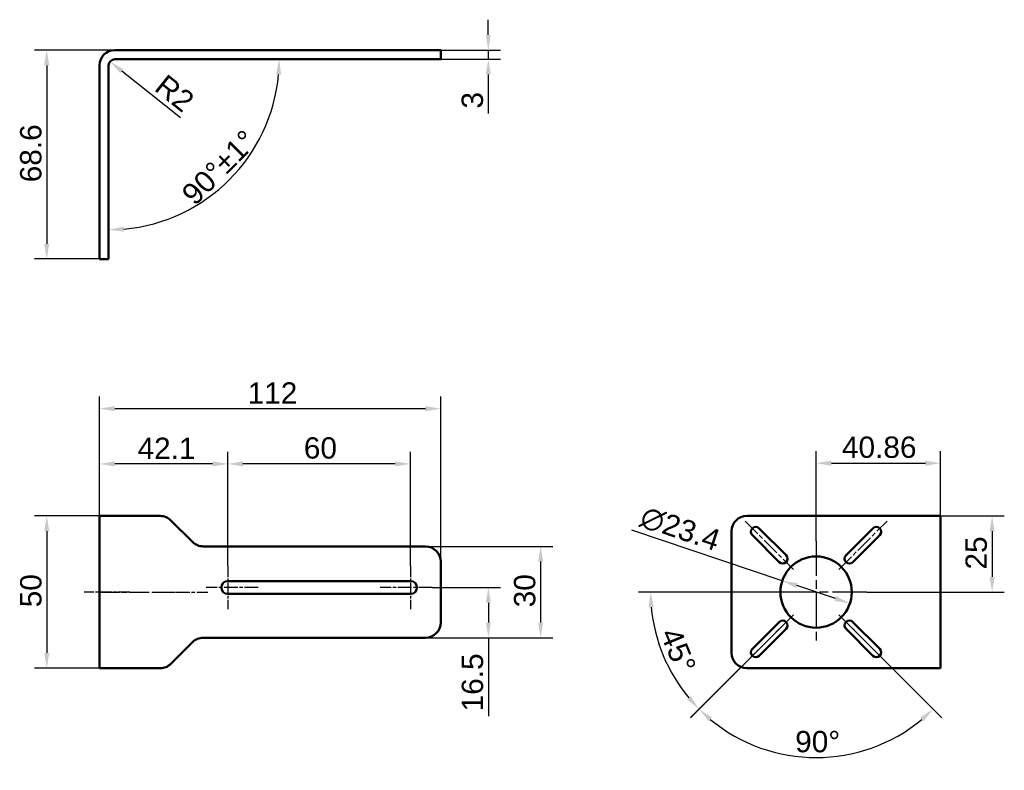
# Model space of a CAD drawing. Header units: millimetres. Extents: x 16 to 339, y 34 to 280.
import ezdxf

# ---------------------------------------------------------------- set-up
doc = ezdxf.new("R2010")
doc.units = ezdxf.units.MM
doc.header["$LTSCALE"] = 2
doc.linetypes.add('CHAIN', pattern=[0.3543, 0.2362, -0.0295, 0.0591, -0.0295])
for name, color, linetype, lineweight, true_color in [('Bemaßungen(DIN)', 179, 'Continuous', 25, 0x262659), ('Mittellinie(DIN)', 179, 'CHAIN', 25, 0x262659), ('Mittelpunktmarkierung(DIN)', 179, 'Continuous', 25, 0x262659), ('Sichtbare Kanten(DIN)', 179, 'Continuous', 50, 0x262659)]:
    doc.layers.add(name, color=color, linetype=linetype, lineweight=lineweight, true_color=true_color)
doc.styles.add('STANDARD-BSI~0', font='arial.ttf')
doc.dimstyles.new('Katalogzeichnungen', dxfattribs={"dimscale": 2, "dimtxt": 3.5, "dimasz": 2.5, "dimexe": 2, "dimexo": 0, "dimgap": 0.8, "dimtad": 1, "dimrnd": 1e-08, "dimdsep": 46, "dimtxsty": 'STANDARD-BSI~0', "dimcen": 0.09, "dimdle": 10, "dimclrd": 250, "dimclre": 250, "dimclrt": 250, "dimazin": 2, "dimtfac": 1, "dimtmove": 0, "dimatfit": 3, "dimfxl": 1, "dimtolj": 1, "dimtzin": 0, "dimlwd": 25, "dimlwe": 25, "dimarcsym": 0})
doc.dimstyles.new('STANDARD-DIN', dxfattribs={"dimscale": 2, "dimtxt": 3.5, "dimasz": 2.5, "dimexe": 3.175, "dimexo": 0, "dimgap": 0.8, "dimtad": 1, "dimrnd": 1e-08, "dimtxsty": 'STANDARD-BSI~0', "dimcen": 0.09, "dimdle": 10, "dimclrd": 250, "dimclre": 250, "dimclrt": 250, "dimazin": 2, "dimtfac": 1, "dimtmove": 0, "dimatfit": 3, "dimfxl": 1, "dimtolj": 1, "dimtzin": 0, "dimlwd": 25, "dimlwe": 25, "dimarcsym": 0})

# ---------------------------------------------------------------- blocks, each defined once
blk = doc.blocks.new('*D4')
at = {"layer": 'Bemaßungen(DIN)', "color": 250, "linetype": 'Continuous', "lineweight": 25, "true_color": 0x3f3f3f, "transparency": 16777216}
for p, q in [((83.82, 100.93), (83.82, 138.42)), ((143.82, 100.93), (143.82, 138.42)), ((138.82, 134.42), (88.82, 134.42))]:
    blk.add_line(p, q, dxfattribs=at)
at = {"layer": 'Bemaßungen(DIN)', "color": 250, "linetype": 'Continuous', "true_color": 0x3f3f3f, "transparency": 16777216}
for points in [[(88.82, 135.26), (88.82, 133.59), (83.82, 134.42)], [(138.82, 135.26), (138.82, 133.59), (143.82, 134.42)]]:
    blk.add_solid(points, dxfattribs=at)
at = {"layer": 'Defpoints', "color": 0, "linetype": 'Continuous', "transparency": 16777216}
for p in [(83.82, 134.42), (83.82, 100.93), (143.82, 100.93)]:
    blk.add_point(p, dxfattribs=at)
at = {"layer": 'Bemaßungen(DIN)', "color": 250, "linetype": 'Continuous', "lineweight": 25, "true_color": 0x3f3f3f, "transparency": 16777216, "insert": (108.8, 143.17), "char_height": 7, "attachment_point": 1, "style": 'STANDARD-BSI~0'}
blk.add_mtext('\\A1;60', dxfattribs=at)
blk = doc.blocks.new('*D5')
at = {"layer": 'Bemaßungen(DIN)', "color": 250, "linetype": 'Continuous', "lineweight": 25, "true_color": 0x3f3f3f, "transparency": 16777216}
for p, q in [((41.72, 117.33), (41.72, 138.42)), ((83.82, 100.93), (83.82, 138.42)), ((78.82, 134.42), (46.72, 134.42))]:
    blk.add_line(p, q, dxfattribs=at)
at = {"layer": 'Bemaßungen(DIN)', "color": 250, "linetype": 'Continuous', "true_color": 0x3f3f3f, "transparency": 16777216}
for points in [[(46.72, 135.26), (46.72, 133.59), (41.72, 134.42)], [(78.82, 135.26), (78.82, 133.59), (83.82, 134.42)]]:
    blk.add_solid(points, dxfattribs=at)
at = {"layer": 'Defpoints', "color": 0, "linetype": 'Continuous', "transparency": 16777216}
for p in [(41.72, 134.42), (41.72, 117.33), (83.82, 100.93)]:
    blk.add_point(p, dxfattribs=at)
at = {"layer": 'Bemaßungen(DIN)', "color": 250, "linetype": 'Continuous', "lineweight": 25, "true_color": 0x3f3f3f, "transparency": 16777216, "insert": (54.21, 143.05), "char_height": 7, "attachment_point": 1, "style": 'STANDARD-BSI~0'}
blk.add_mtext('\\A1;42.1', dxfattribs=at)
blk = doc.blocks.new('*D6')
at = {"layer": 'Bemaßungen(DIN)', "color": 250, "linetype": 'Continuous', "lineweight": 25, "true_color": 0x3f3f3f, "transparency": 16777216}
for p, q in [((41.72, 117.33), (41.72, 156.57)), ((153.72, 102.33), (153.72, 156.57)), ((46.72, 152.57), (148.72, 152.57))]:
    blk.add_line(p, q, dxfattribs=at)
at = {"layer": 'Bemaßungen(DIN)', "color": 250, "linetype": 'Continuous', "true_color": 0x3f3f3f, "transparency": 16777216}
for points in [[(46.72, 153.4), (46.72, 151.74), (41.72, 152.57)], [(148.72, 153.4), (148.72, 151.74), (153.72, 152.57)]]:
    blk.add_solid(points, dxfattribs=at)
at = {"layer": 'Defpoints', "color": 0, "linetype": 'Continuous', "transparency": 16777216}
for p in [(153.72, 152.57), (41.72, 117.33), (153.72, 102.33)]:
    blk.add_point(p, dxfattribs=at)
at = {"layer": 'Bemaßungen(DIN)', "color": 250, "linetype": 'Continuous', "lineweight": 25, "true_color": 0x3f3f3f, "transparency": 16777216, "insert": (90.35, 161.2), "char_height": 7, "attachment_point": 1, "style": 'STANDARD-BSI~0'}
blk.add_mtext('\\A1;112', dxfattribs=at)
blk = doc.blocks.new('*D7')
at = {"layer": 'Bemaßungen(DIN)', "color": 250, "linetype": 'Continuous', "lineweight": 25, "true_color": 0x3f3f3f, "transparency": 16777216}
for p, q in [((169.34, 275.32), (169.34, 280.32)), ((148.72, 270.32), (173.34, 270.32)), ((169.34, 270.32), (169.34, 267.32)), ((148.72, 267.32), (173.34, 267.32)), ((169.34, 262.32), (169.34, 249.53))]:
    blk.add_line(p, q, dxfattribs=at)
at = {"layer": 'Bemaßungen(DIN)', "color": 250, "linetype": 'Continuous', "true_color": 0x3f3f3f, "transparency": 16777216}
for points in [[(168.51, 275.32), (170.18, 275.32), (169.34, 270.32)], [(168.51, 262.32), (170.18, 262.32), (169.34, 267.32)]]:
    blk.add_solid(points, dxfattribs=at)
at = {"layer": 'Defpoints', "color": 0, "linetype": 'Continuous', "transparency": 16777216}
for p in [(148.72, 270.32), (148.72, 267.32), (169.34, 267.32)]:
    blk.add_point(p, dxfattribs=at)
at = {"layer": 'Bemaßungen(DIN)', "color": 250, "linetype": 'Continuous', "lineweight": 25, "true_color": 0x3f3f3f, "transparency": 16777216, "insert": (160.59, 251.13), "char_height": 7, "attachment_point": 1, "rotation": 90, "style": 'STANDARD-BSI~0'}
blk.add_mtext('\\A1;3', dxfattribs=at)
blk = doc.blocks.new('*D8')
at = {"layer": 'Bemaßungen(DIN)', "color": 250, "linetype": 'Continuous', "lineweight": 25, "true_color": 0x3f3f3f, "transparency": 16777216}
for p, q in [((46.72, 270.32), (20.4, 270.32)), ((24.4, 265.32), (24.4, 206.72)), ((41.72, 201.72), (20.4, 201.72))]:
    blk.add_line(p, q, dxfattribs=at)
at = {"layer": 'Bemaßungen(DIN)', "color": 250, "linetype": 'Continuous', "true_color": 0x3f3f3f, "transparency": 16777216}
for points in [[(23.57, 265.32), (25.24, 265.32), (24.4, 270.32)], [(23.57, 206.72), (25.24, 206.72), (24.4, 201.72)]]:
    blk.add_solid(points, dxfattribs=at)
at = {"layer": 'Defpoints', "color": 0, "linetype": 'Continuous', "transparency": 16777216}
for p in [(46.72, 270.32), (24.4, 201.72), (41.72, 201.72)]:
    blk.add_point(p, dxfattribs=at)
at = {"layer": 'Bemaßungen(DIN)', "color": 250, "linetype": 'Continuous', "lineweight": 25, "true_color": 0x3f3f3f, "transparency": 16777216, "insert": (15.65, 226.91), "char_height": 7, "attachment_point": 1, "rotation": 90, "style": 'STANDARD-BSI~0'}
blk.add_mtext('\\A1;68.6', dxfattribs=at)
blk = doc.blocks.new('*D9')
at = {"layer": 'Bemaßungen(DIN)', "color": 250, "linetype": 'Continuous', "lineweight": 25, "true_color": 0x3f3f3f, "transparency": 16777216}
for p, q in [((41.72, 117.33), (20.43, 117.33)), ((24.43, 112.33), (24.43, 72.33)), ((41.72, 67.33), (20.43, 67.33))]:
    blk.add_line(p, q, dxfattribs=at)
at = {"layer": 'Bemaßungen(DIN)', "color": 250, "linetype": 'Continuous', "true_color": 0x3f3f3f, "transparency": 16777216}
for points in [[(23.6, 112.33), (25.26, 112.33), (24.43, 117.33)], [(23.6, 72.33), (25.26, 72.33), (24.43, 67.33)]]:
    blk.add_solid(points, dxfattribs=at)
at = {"layer": 'Defpoints', "color": 0, "linetype": 'Continuous', "transparency": 16777216}
for p in [(41.72, 117.33), (24.43, 67.33), (41.72, 67.33)]:
    blk.add_point(p, dxfattribs=at)
at = {"layer": 'Bemaßungen(DIN)', "color": 250, "linetype": 'Continuous', "lineweight": 25, "true_color": 0x3f3f3f, "transparency": 16777216, "insert": (15.68, 87.33), "char_height": 7, "attachment_point": 1, "rotation": 90, "style": 'STANDARD-BSI~0'}
blk.add_mtext('\\A1;50', dxfattribs=at)
blk = doc.blocks.new('*D10')
at = {"layer": 'Bemaßungen(DIN)', "color": 250, "linetype": 'Continuous', "lineweight": 25, "true_color": 0x3f3f3f, "transparency": 16777216}
for p, q in [((148.72, 107.33), (190.53, 107.33)), ((186.53, 102.33), (186.53, 82.33)), ((148.72, 77.33), (190.53, 77.33))]:
    blk.add_line(p, q, dxfattribs=at)
at = {"layer": 'Bemaßungen(DIN)', "color": 250, "linetype": 'Continuous', "true_color": 0x3f3f3f, "transparency": 16777216}
for points in [[(185.69, 102.33), (187.36, 102.33), (186.53, 107.33)], [(185.69, 82.33), (187.36, 82.33), (186.53, 77.33)]]:
    blk.add_solid(points, dxfattribs=at)
at = {"layer": 'Defpoints', "color": 0, "linetype": 'Continuous', "transparency": 16777216}
for p in [(148.72, 107.33), (148.72, 77.33), (186.53, 77.33)]:
    blk.add_point(p, dxfattribs=at)
at = {"layer": 'Bemaßungen(DIN)', "color": 250, "linetype": 'Continuous', "lineweight": 25, "true_color": 0x3f3f3f, "transparency": 16777216, "insert": (177.77, 87.33), "char_height": 7, "attachment_point": 1, "rotation": 90, "style": 'STANDARD-BSI~0'}
blk.add_mtext('\\A1;30', dxfattribs=at)
blk = doc.blocks.new('*D11')
at = {"layer": 'Bemaßungen(DIN)', "color": 250, "linetype": 'Continuous', "lineweight": 25, "true_color": 0x3f3f3f, "transparency": 16777216}
for p, q in [((150.92, 93.83), (173.37, 93.83)), ((169.37, 88.83), (169.37, 82.33)), ((148.72, 77.33), (173.37, 77.33)), ((169.37, 77.33), (169.37, 51.55))]:
    blk.add_line(p, q, dxfattribs=at)
at = {"layer": 'Bemaßungen(DIN)', "color": 250, "linetype": 'Continuous', "true_color": 0x3f3f3f, "transparency": 16777216}
for points in [[(168.54, 88.83), (170.2, 88.83), (169.37, 93.83)], [(168.54, 82.33), (170.2, 82.33), (169.37, 77.33)]]:
    blk.add_solid(points, dxfattribs=at)
at = {"layer": 'Defpoints', "color": 0, "linetype": 'Continuous', "transparency": 16777216}
for p in [(150.92, 93.83), (169.37, 93.83), (148.72, 77.33)]:
    blk.add_point(p, dxfattribs=at)
at = {"layer": 'Bemaßungen(DIN)', "color": 250, "linetype": 'Continuous', "lineweight": 25, "true_color": 0x3f3f3f, "transparency": 16777216, "insert": (160.62, 53.15), "char_height": 7, "attachment_point": 1, "rotation": 90, "style": 'STANDARD-BSI~0'}
blk.add_mtext('\\A1;16.5', dxfattribs=at)
blk = doc.blocks.new('*D12')
at = {"layer": 'Bemaßungen(DIN)', "color": 250, "linetype": 'Continuous', "lineweight": 25, "true_color": 0x3f3f3f, "transparency": 16777216}
for p, q in [((265.85, 96.06), (216.47, 112.7)), ((283.29, 90.19), (270.59, 94.47))]:
    blk.add_line(p, q, dxfattribs=at)
at = {"layer": 'Bemaßungen(DIN)', "color": 250, "linetype": 'Continuous', "true_color": 0x3f3f3f, "transparency": 16777216}
for points in [[(270.86, 95.26), (270.33, 93.68), (265.85, 96.06)], [(283.56, 90.98), (283.02, 89.4), (288.03, 88.59)]]:
    blk.add_solid(points, dxfattribs=at)
at = {"layer": 'Defpoints', "color": 0, "linetype": 'Continuous', "transparency": 16777216}
for p in [(265.85, 96.06), (288.03, 88.59)]:
    blk.add_point(p, dxfattribs=at)
at = {"layer": 'Bemaßungen(DIN)', "color": 250, "linetype": 'Continuous', "lineweight": 25, "true_color": 0x3f3f3f, "transparency": 16777216, "insert": (220.9, 120.85), "char_height": 7, "attachment_point": 1, "rotation": 341.3857, "style": 'STANDARD-BSI~0'}
blk.add_mtext('\\A1;∅23.4', dxfattribs=at)
blk = doc.blocks.new('*D13')
at = {"layer": 'Bemaßungen(DIN)', "color": 250, "linetype": 'Continuous', "lineweight": 25, "true_color": 0x3f3f3f, "transparency": 16777216}
for p, q in [((276.94, 109.03), (276.94, 138.66)), ((317.8, 117.33), (317.8, 138.66)), ((281.94, 134.66), (312.8, 134.66))]:
    blk.add_line(p, q, dxfattribs=at)
at = {"layer": 'Bemaßungen(DIN)', "color": 250, "linetype": 'Continuous', "true_color": 0x3f3f3f, "transparency": 16777216}
for points in [[(281.94, 135.49), (281.94, 133.82), (276.94, 134.66)], [(312.8, 135.49), (312.8, 133.82), (317.8, 134.66)]]:
    blk.add_solid(points, dxfattribs=at)
at = {"layer": 'Defpoints', "color": 0, "linetype": 'Continuous', "transparency": 16777216}
for p in [(317.8, 134.66), (317.8, 117.33), (276.94, 109.03)]:
    blk.add_point(p, dxfattribs=at)
at = {"layer": 'Bemaßungen(DIN)', "color": 250, "linetype": 'Continuous', "lineweight": 25, "true_color": 0x3f3f3f, "transparency": 16777216, "insert": (285.42, 143.41), "char_height": 7, "attachment_point": 1, "style": 'STANDARD-BSI~0'}
blk.add_mtext('\\A1;40.86', dxfattribs=at)
blk = doc.blocks.new('*D14')
at = {"layer": 'Bemaßungen(DIN)', "color": 250, "linetype": 'Continuous', "lineweight": 25, "true_color": 0x3f3f3f, "transparency": 16777216}
for p, q in [((317.8, 117.33), (338.71, 117.33)), ((334.71, 112.33), (334.71, 97.33)), ((293.64, 92.33), (338.71, 92.33))]:
    blk.add_line(p, q, dxfattribs=at)
at = {"layer": 'Bemaßungen(DIN)', "color": 250, "linetype": 'Continuous', "true_color": 0x3f3f3f, "transparency": 16777216}
for points in [[(333.88, 112.33), (335.55, 112.33), (334.71, 117.33)], [(333.88, 97.33), (335.55, 97.33), (334.71, 92.33)]]:
    blk.add_solid(points, dxfattribs=at)
at = {"layer": 'Defpoints', "color": 0, "linetype": 'Continuous', "transparency": 16777216}
for p in [(317.8, 117.33), (293.64, 92.33), (334.71, 92.33)]:
    blk.add_point(p, dxfattribs=at)
at = {"layer": 'Bemaßungen(DIN)', "color": 250, "linetype": 'Continuous', "lineweight": 25, "true_color": 0x3f3f3f, "transparency": 16777216, "insert": (325.97, 99.73), "char_height": 7, "attachment_point": 1, "rotation": 90, "style": 'STANDARD-BSI~0'}
blk.add_mtext('\\A1;25', dxfattribs=at)
blk = doc.blocks.new('*D15')
at = {"layer": 'Bemaßungen(DIN)', "color": 250, "linetype": 'Continuous', "lineweight": 25, "true_color": 0x3f3f3f, "transparency": 16777216}
blk.add_line((68.33, 248.06), (49.06, 263.45), dxfattribs=at)
at = {"layer": 'Bemaßungen(DIN)', "color": 250, "linetype": 'Continuous', "true_color": 0x3f3f3f, "transparency": 16777216}
blk.add_solid([(49.58, 264.1), (48.54, 262.79), (45.16, 266.57)], dxfattribs=at)
at = {"layer": 'Defpoints', "color": 0, "linetype": 'Continuous', "transparency": 16777216}
for p in [(45.16, 266.57), (46.72, 265.32)]:
    blk.add_point(p, dxfattribs=at)
at = {"layer": 'Bemaßungen(DIN)', "color": 250, "linetype": 'Continuous', "lineweight": 25, "true_color": 0x3f3f3f, "transparency": 16777216, "insert": (63.7, 262.8), "char_height": 7, "attachment_point": 1, "rotation": 321.3898, "style": 'STANDARD-BSI~0'}
blk.add_mtext('\\A1;R2', dxfattribs=at)
blk = doc.blocks.new('*D16')
at = {"layer": 'Bemaßungen(DIN)', "color": 250, "linetype": 'Continuous', "lineweight": 25, "true_color": 0x3f3f3f, "transparency": 16777216}
for p, q in [((276.92, 92.33), (218.61, 92.33)), ((269.52, 84.9), (235.7, 51.08))]:
    blk.add_line(p, q, dxfattribs=at)
blk.add_arc((276.94, 92.33), 54.33, 185.2752, 219.7248, dxfattribs=at)
at = {"layer": 'Bemaßungen(DIN)', "color": 250, "linetype": 'Continuous', "true_color": 0x3f3f3f, "transparency": 16777216}
for points in [[(222.01, 87.29), (223.68, 87.37), (222.61, 92.33)], [(235.77, 58.17), (234.54, 57.05), (238.53, 53.91)]]:
    blk.add_solid(points, dxfattribs=at)
at = {"layer": 'Defpoints', "color": 0, "linetype": 'Continuous', "transparency": 16777216}
for p in [(276.92, 92.33), (276.94, 92.33), (269.52, 84.9), (224.47, 78.27)]:
    blk.add_point(p, dxfattribs=at)
at = {"layer": 'Bemaßungen(DIN)', "color": 250, "linetype": 'Continuous', "lineweight": 25, "true_color": 0x3f3f3f, "transparency": 16777216, "insert": (232.12, 81.35), "char_height": 7, "attachment_point": 1, "rotation": 292.5, "style": 'STANDARD-BSI~0'}
blk.add_mtext('\\A1;45°', dxfattribs=at)
blk = doc.blocks.new('*D17')
at = {"layer": 'Bemaßungen(DIN)', "color": 250, "linetype": 'Continuous', "lineweight": 25, "true_color": 0x3f3f3f, "transparency": 16777216}
for p, q in [((269.52, 84.9), (235.68, 51.06)), ((284.37, 84.9), (318.21, 51.06))]:
    blk.add_line(p, q, dxfattribs=at)
blk.add_arc((276.94, 92.33), 54.36, 230.2722, 309.7278, dxfattribs=at)
at = {"layer": 'Bemaßungen(DIN)', "color": 250, "linetype": 'Continuous', "true_color": 0x3f3f3f, "transparency": 16777216}
for points in [[(241.64, 49.91), (242.76, 51.14), (238.51, 53.89)], [(311.12, 51.14), (312.24, 49.91), (315.38, 53.89)]]:
    blk.add_solid(points, dxfattribs=at)
at = {"layer": 'Defpoints', "color": 0, "linetype": 'Continuous', "transparency": 16777216}
for p in [(276.94, 92.33), (269.52, 84.9), (284.37, 84.9), (262.87, 39.82)]:
    blk.add_point(p, dxfattribs=at)
at = {"layer": 'Bemaßungen(DIN)', "color": 250, "linetype": 'Continuous', "lineweight": 25, "true_color": 0x3f3f3f, "transparency": 16777216, "insert": (270.07, 46.72), "char_height": 7, "attachment_point": 1, "style": 'STANDARD-BSI~0'}
blk.add_mtext('\\A1;90°', dxfattribs=at)
blk = doc.blocks.new('*D18')
at = {"layer": 'Bemaßungen(DIN)', "color": 250, "linetype": 'Continuous', "lineweight": 25, "true_color": 0x3f3f3f, "transparency": 16777216}
blk.add_arc((44.72, 267.32), 56, 275.1174, 354.8826, dxfattribs=at)
at = {"layer": 'Bemaßungen(DIN)', "color": 250, "linetype": 'Continuous', "true_color": 0x3f3f3f, "transparency": 16777216}
for points in [[(99.66, 262.36), (101.33, 262.29), (100.72, 267.32)], [(49.75, 210.71), (49.68, 212.37), (44.72, 211.32)]]:
    blk.add_solid(points, dxfattribs=at)
at = {"layer": 'Defpoints', "color": 0, "linetype": 'Continuous', "transparency": 16777216}
for p in [(44.72, 267.32), (148.72, 267.32), (72.72, 218.82), (44.72, 206.72)]:
    blk.add_point(p, dxfattribs=at)
at = {"layer": 'Bemaßungen(DIN)', "color": 250, "linetype": 'Continuous', "lineweight": 25, "true_color": 0x3f3f3f, "transparency": 16777216, "insert": (68.07, 223.85), "char_height": 7, "attachment_point": 1, "rotation": 45, "style": 'STANDARD-BSI~0'}
blk.add_mtext('\\A1;90°±1°', dxfattribs=at)

msp = doc.modelspace()

# ---------------------------------------------------------------- linework, layer by layer
at = {"layer": 'Mittellinie(DIN)', "linetype": 'CHAIN', "ltscale": 12.500983}
for p, q in [((253.607, 115.662), (269.517, 99.752)), ((284.366, 99.752), (300.276, 115.662)), ((269.517, 84.903), (253.607, 68.993)), ((284.366, 84.903), (300.276, 68.993))]:
    msp.add_line(p, q, dxfattribs=at)
at = {"layer": 'Mittellinie(DIN)', "linetype": 'CHAIN', "ltscale": 8.333956}
msp.add_line((51.72, 92.328), (36.72, 92.328), dxfattribs=at)
at = {"layer": 'Mittellinie(DIN)', "linetype": 'CHAIN', "ltscale": 13.850507}
msp.add_line((41.72, 92.328), (66.649, 92.328), dxfattribs=at)
at = {"layer": 'Mittellinie(DIN)', "linetype": 'CHAIN', "ltscale": 9.484649}
msp.add_line((60.185, 92.328), (77.256, 92.328), dxfattribs=at)
at = {"layer": 'Mittelpunktmarkierung(DIN)', "linetype": 'CHAIN', "ltscale": 23.990969}
for p, q in [((276.941, 109.028), (276.941, 75.628)), ((293.641, 92.328), (260.241, 92.328))]:
    msp.add_line(p, q, dxfattribs=at)
at = {"layer": 'Mittelpunktmarkierung(DIN)', "linetype": 'CHAIN', "ltscale": 7.889472}
for p, q in [((83.82, 100.928), (83.82, 86.728)), ((143.82, 100.928), (143.82, 86.728))]:
    msp.add_line(p, q, dxfattribs=at)
at = {"layer": 'Mittelpunktmarkierung(DIN)', "linetype": 'CHAIN', "ltscale": 9.500724}
for p, q in [((93.82, 93.828), (76.72, 93.828)), ((150.92, 93.828), (133.82, 93.828))]:
    msp.add_line(p, q, dxfattribs=at)
at = {"layer": 'Sichtbare Kanten(DIN)'}
for p, q in [((46.72, 270.317), (61.649, 270.317)), ((61.649, 270.317), (65.185, 270.317)), ((65.185, 270.317), (72.256, 270.317)), ((75.791, 270.317), (72.256, 270.317)), ((75.791, 270.317), (148.72, 270.317)), ((148.72, 270.317), (153.72, 270.317)), ((153.72, 267.317), (153.72, 270.317)), ((41.72, 206.717), (41.72, 265.317)), ((44.72, 206.717), (44.72, 265.317)), ((46.72, 267.317), (61.649, 267.317)), ((65.185, 267.317), (61.649, 267.317)), ((72.256, 267.317), (65.185, 267.317)), ((72.256, 267.317), (75.791, 267.317)), ((148.72, 267.317), (75.791, 267.317)), ((153.72, 267.317), (148.72, 267.317)), ((41.72, 201.717), (41.72, 206.717)), ((44.72, 206.717), (44.72, 201.717)), ((41.72, 201.717), (44.72, 201.717)), ((41.72, 117.328), (46.72, 117.328)), ((41.72, 117.328), (41.72, 67.328)), ((46.72, 117.328), (61.649, 117.328)), ((312.801, 117.328), (254.201, 117.328)), ((312.801, 117.328), (317.801, 117.328)), ((317.801, 67.328), (317.801, 117.328)), ((72.256, 108.792), (65.185, 115.863)), ((258.274, 113.258), (267.112, 104.419)), ((286.77, 104.419), (295.609, 113.258)), ((249.201, 112.328), (249.201, 72.328)), ((264.85, 102.156), (256.011, 110.995)), ((297.872, 110.995), (289.033, 102.156)), ((148.72, 107.328), (75.791, 107.328)), ((153.72, 82.328), (153.72, 102.328)), ((83.82, 95.928), (143.82, 95.928)), ((143.82, 91.728), (83.82, 91.728)), ((256.011, 73.66), (264.85, 82.499)), ((289.033, 82.499), (297.872, 73.66)), ((267.112, 80.236), (258.274, 71.397)), ((295.609, 71.397), (286.77, 80.236)), ((65.185, 68.792), (72.256, 75.863)), ((75.791, 77.328), (148.72, 77.328)), ((46.72, 67.328), (41.72, 67.328)), ((46.72, 67.328), (61.649, 67.328)), ((254.201, 67.328), (312.801, 67.328)), ((317.801, 67.328), (312.801, 67.328))]:
    msp.add_line(p, q, dxfattribs=at)
msp.add_circle((276.941, 92.328), 11.7, dxfattribs=at)
for centre, radius, start, end in [((46.72, 265.317), 5, 90, 180), ((46.72, 265.317), 2, 90, 180), ((61.649, 112.328), 5, 45, 90), ((254.201, 112.328), 5, 90, 180), ((257.142, 112.127), 1.6, 45, 225), ((296.74, 112.127), 1.6, 315, 135), ((75.791, 112.328), 5, 225, 270), ((148.72, 102.328), 5, 0, 90), ((265.981, 103.288), 1.6, 225, 45), ((287.901, 103.288), 1.6, 135, 315), ((83.82, 93.828), 2.1, 90, 270), ((143.82, 93.828), 2.1, 270, 90), ((148.72, 82.328), 5, 270, 0), ((265.981, 81.368), 1.6, 315, 135), ((287.901, 81.368), 1.6, 45, 225), ((75.791, 72.328), 5, 90, 135), ((254.201, 72.328), 5, 180, 270), ((257.142, 72.529), 1.6, 135, 315), ((296.74, 72.529), 1.6, 225, 45), ((61.649, 72.328), 5, 270, 315)]:
    msp.add_arc(centre, radius, start, end, dxfattribs=at)

# ---------------------------------------------------------------- dimensions: what is measured, and where the dimension line sits
at = {"layer": 'Bemaßungen(DIN)', "color": 250, "linetype": 'Continuous', "lineweight": 25, "true_color": 0x3f3f3f}
for base, p1, p2, angle, override, picture, middle in [((169.343, 267.317), (148.72, 270.317), (148.72, 267.317), 90, {"dimgap": 0.8, "dimdec": 2, "dimtol": 0, "dimlim": 0, "dimtp": 0, "dimtm": 0, "dimtdec": 2, "dimtofl": 1, "dimatfit": 1}, '*D7', (169.343, 253.425)), ((24.403, 201.717), (46.72, 270.317), (41.72, 201.717), 90, {"dimgap": 0.8, "dimdec": 2, "dimtol": 0, "dimlim": 0, "dimtp": 0, "dimtm": 0, "dimtdec": 2, "dimtofl": 0, "dimatfit": 1}, '*D8', (24.403, 236.017)), ((153.72, 152.569), (41.72, 117.328), (153.72, 102.328), 180, {"dimgap": 0.8, "dimdec": 2, "dimtol": 0, "dimlim": 0, "dimtp": 0, "dimtm": 0, "dimtdec": 2, "dimtofl": 0, "dimatfit": 1}, '*D6', (97.72, 152.569)), ((41.72, 134.423), (83.82, 100.928), (41.72, 117.328), 180, {"dimgap": 0.8, "dimdec": 2, "dimtol": 0, "dimlim": 0, "dimtp": 0, "dimtm": 0, "dimtdec": 2, "dimtofl": 0, "dimatfit": 1}, '*D5', (62.77, 134.423)), ((83.82, 134.423), (143.82, 100.928), (83.82, 100.928), 180, {"dimgap": 0.8, "dimdec": 2, "dimtol": 0, "dimlim": 0, "dimtp": 0, "dimtm": 0, "dimtdec": 2, "dimtofl": 0, "dimatfit": 1}, '*D4', (113.82, 134.423)), ((317.801, 134.658), (276.941, 109.028), (317.801, 117.328), 180, {"dimgap": 0.8, "dimdec": 2, "dimtol": 0, "dimlim": 0, "dimtp": 0, "dimtm": 0, "dimtdec": 2, "dimtofl": 0, "dimatfit": 1}, '*D13', (297.371, 134.658)), ((24.431, 67.328), (41.72, 117.328), (41.72, 67.328), 90, {"dimgap": 0.8, "dimdec": 2, "dimtol": 0, "dimlim": 0, "dimtp": 0, "dimtm": 0, "dimtdec": 2, "dimtofl": 0, "dimatfit": 1}, '*D9', (24.431, 92.328)), ((334.714, 92.328), (317.801, 117.328), (293.641, 92.328), 90, {"dimgap": 0.8, "dimdec": 2, "dimtol": 0, "dimlim": 0, "dimtp": 0, "dimtm": 0, "dimtdec": 2, "dimtofl": 0, "dimatfit": 1}, '*D14', (334.714, 104.828)), ((186.526, 77.328), (148.72, 107.328), (148.72, 77.328), 90, {"dimgap": 0.8, "dimdec": 2, "dimtol": 0, "dimlim": 0, "dimtp": 0, "dimtm": 0, "dimtdec": 2, "dimtofl": 0, "dimatfit": 1}, '*D10', (186.526, 92.328)), ((169.371, 93.828), (148.72, 77.328), (150.92, 93.828), 90, {"dimgap": 0.8, "dimdec": 2, "dimtol": 0, "dimlim": 0, "dimtp": 0, "dimtm": 0, "dimtdec": 2, "dimtofl": 0, "dimatfit": 2}, '*D11', (169.371, 61.939))]:
    dim = msp.add_linear_dim(base=base, p1=p1, p2=p2, angle=angle, dimstyle='Katalogzeichnungen', override=override, dxfattribs=at)
    dim.commit()
    dim.dimension.update_dxf_attribs({"geometry": picture, "text_midpoint": middle, "dimtype": 160})
for base, center, p1, p2, dimstyle, override, picture, middle in [((72.72, 218.82), (44.72, 267.317), (44.72, 206.717), (148.72, 267.317), 'STANDARD-DIN', {"dimgap": 0.8, "dimse1": 1, "dimse2": 1, "dimadec": 2, "dimtol": 1, "dimlim": 0, "dimtp": 1, "dimtm": 1, "dimtdec": 0}, '*D18', (84.318, 227.719)), ((224.466, 78.267), (276.941, 92.328), (276.921, 92.328), (269.517, 84.903), 'Katalogzeichnungen', {"dimgap": 0.8, "dimadec": 2, "dimtol": 0, "dimlim": 0, "dimtp": 0, "dimtm": 0, "dimtdec": 0}, '*D16', (226.75, 71.538)), ((262.873, 39.823), (276.941, 92.328), (269.517, 84.903), (284.366, 84.903), 'Katalogzeichnungen', {"dimgap": 0.8, "dimadec": 2, "dimtol": 0, "dimlim": 0, "dimtp": 0, "dimtm": 0, "dimtdec": 0}, '*D17', (276.941, 37.971))]:
    dim = msp.add_angular_dim_3p(base=base, center=center, p1=p1, p2=p2, dimstyle=dimstyle, override=override, dxfattribs=at)
    dim.commit()
    dim.dimension.update_dxf_attribs({"geometry": picture, "text_midpoint": middle, "dimtype": 165})
dim = msp.add_radius_dim(center=(46.72, 265.317), mpoint=(45.157, 266.565), dimstyle='Katalogzeichnungen', override={"dimgap": 0.8, "dimdec": 2, "dimlfac": 1, "dimcen": 0, "dimtol": 0, "dimlim": 0, "dimtp": 0, "dimtm": 0, "dimtdec": 2, "dimtofl": 0}, dxfattribs=at)
dim.commit()
dim.dimension.update_dxf_attribs({"geometry": '*D15', "text_midpoint": (62.695, 252.56), "dimtype": 164})
dim = msp.add_diameter_dim_2p(p1=(288.029, 88.593), p2=(265.853, 96.062), dimstyle='Katalogzeichnungen', override={"dimgap": 0.8, "dimdec": 2, "dimlfac": 1, "dimtol": 0, "dimlim": 0, "dimtp": 0, "dimtm": 0, "dimtdec": 2, "dimatfit": 2}, dxfattribs=at)
dim.commit()
dim.dimension.update_dxf_attribs({"geometry": '*D12', "text_midpoint": (230.193, 108.073), "dimtype": 163})

doc.saveas('drawing.dxf')
